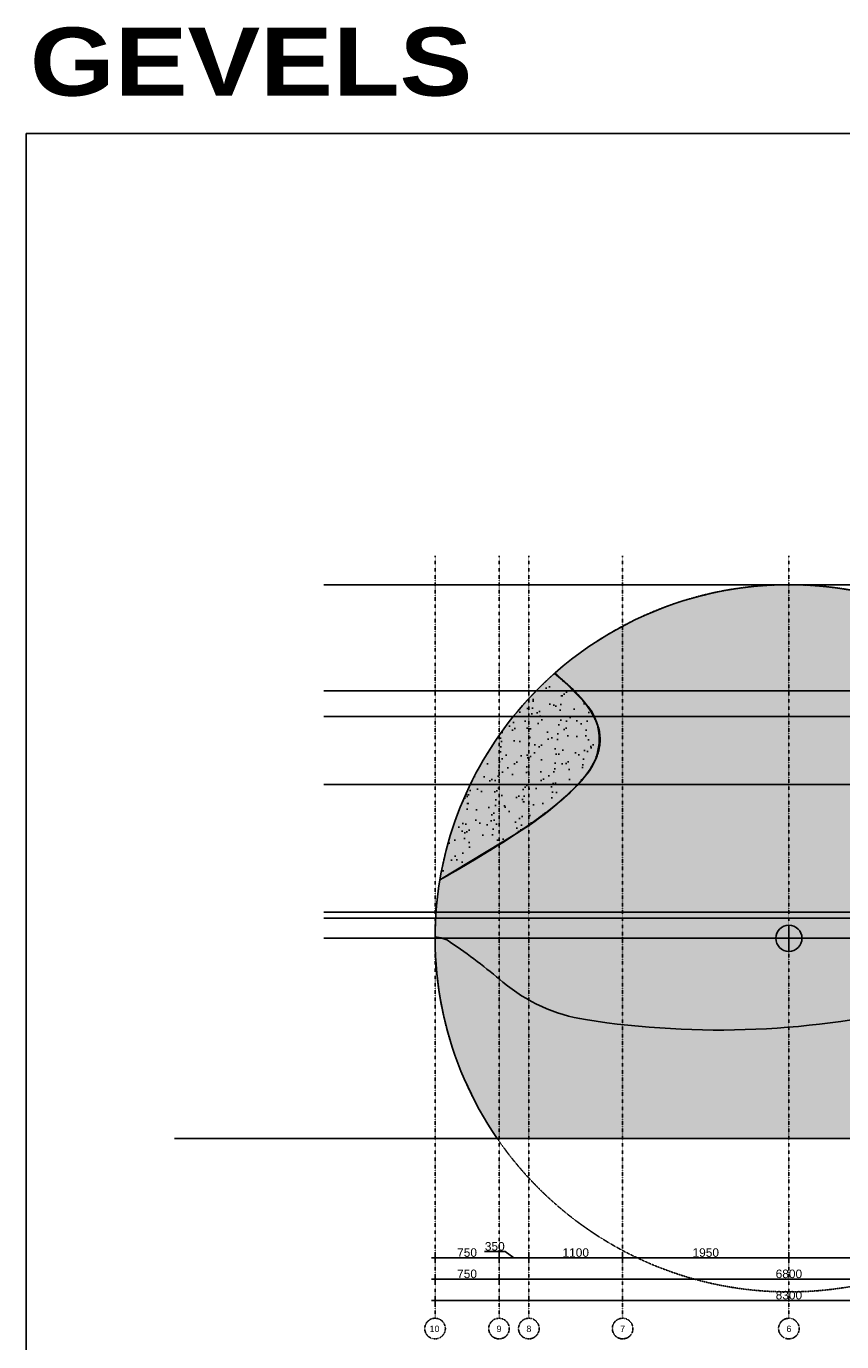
# Model space of a CAD drawing. Header units: metres. Extents: x 135527 to 1530300, y -118103 to -69281.
# Tile 65 of 88: x 181160 to 190724, y -84720 to -69281. Entities that reach past the tile are written whole.
import ezdxf
from ezdxf.enums import TextEntityAlignment as Align

# ---------------------------------------------------------------- set-up
doc = ezdxf.new("R2010")
doc.units = ezdxf.units.M
doc.header["$LTSCALE"] = 0.1
doc.header["$PDMODE"] = 35
for name, pattern in [('DASHDOT', [1, 0.5, -0.25, 0, -0.25]), ('DASHDOT2', [12.7, 6.35, -3.175, 0, -3.175]), ('HIDDEN', [0.375, 0.25, -0.125]), ('HIDDEN2', [4.762499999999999, 3.175, -1.5875])]:
    doc.linetypes.add(name, pattern=pattern)
doc.layers.get('DEFPOINTS').update_dxf_attribs({"color": 6})
for name, color, linetype in [('_01-STRAMIENEN', 8, 'DASHDOT2'), ('_02-SECTION', 2, 'Continuous'), ('_02-section-thick', 3, 'Continuous'), ('_02Constructie', 2, 'Continuous'), ('_04-HIDDEN', 7, 'HIDDEN2'), ('_06-DIMENSIONS', 7, 'Continuous'), ('_11-BLOCKS', 7, 'Continuous')]:
    doc.layers.add(name, color=color, linetype=linetype)
doc.layers.add('_01Hulplijnen', color=6, linetype='Continuous', plot=False)
doc.layers.add('_09_afdruiprand', color=7, linetype='Continuous', true_color=0xd49d1c)
doc.layers.add('_09_hatch_zand_licht', color=7, linetype='Continuous', true_color=0xf4e799)
doc.styles.add('NIOstandard', font='arial.ttf')
doc.dimstyles.new('NIO-50-KLEIN', dxfattribs={"dimtxt": 100, "dimasz": 10, "dimexe": 2, "dimexo": 5, "dimgap": 10, "dimtad": 1, "dimdec": 0, "dimzin": 0, "dimdsep": 46, "dimtxsty": 'NIOstandard', "dimblk1": 'MAATSTR', "dimblk2": 'MAATSTR', "dimsah": 1, "dimcen": 0, "dimdle": 1.5, "dimse1": 1, "dimse2": 1, "dimclrd": 7, "dimclre": 256, "dimclrt": 256, "dimazin": 0, "dimtfac": 1, "dimtdec": 0, "dimtofl": 0, "dimtmove": 1, "dimatfit": 2, "dimldrblk": 'MAATSTR', "dimfxl": 1, "dimtvp": 1, "dimtolj": 1, "dimtzin": 0, "dimarcsym": 0})

# ---------------------------------------------------------------- blocks, each defined once
blk = doc.blocks.new('refpoint')
at = {"layer": '_01Hulplijnen'}
for p, q in [((307.3132274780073, -1.455191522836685e-10), (-307.3132274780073, 1.455191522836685e-10)), ((1.746229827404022e-10, 307.3132274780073), (-1.746229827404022e-10, -307.3132274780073))]:
    blk.add_line(p, q, dxfattribs=at)
blk.add_circle((0, 0), 307.3132274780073, dxfattribs=at)
blk = doc.blocks.new('MAATSTR')
at = {"linetype": 'Continuous'}
for p, q in [((-4.166666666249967, 0), (4.166666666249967, 0)), ((0, 4.999999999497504), (0, -4.999999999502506))]:
    blk.add_line(p, q, dxfattribs=at)
at = {"linetype": 'Continuous', "const_width": 1.5}
blk.add_lwpolyline([(-0.75, 0, 1), (0.75, 0, 1)], format="xyb", close=True, dxfattribs=at)
blk = doc.blocks.new('*D253')
at = {"layer": '_06-DIMENSIONS', "color": 7, "lineweight": -2, "transparency": 16777216}
blk.add_line((3286.885496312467, 2113.923058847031), (4072.169058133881, 1969.995520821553), dxfattribs=at)
at = {"layer": 'DEFPOINTS', "color": 0, "transparency": 16777216}
for p in [(9.91214781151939e-05, 2716.346624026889), (4082.005215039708, 1968.192740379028)]:
    blk.add_point(p, dxfattribs=at)
at = {"layer": '_06-DIMENSIONS', "color": 7, "lineweight": -2, "transparency": 16777216, "xscale": 10, "yscale": 10, "zscale": 10, "rotation": 349.6140444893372}
blk.add_blockref('MAATSTR', (4082.005215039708, 1968.192740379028), dxfattribs=at)
at = {"layer": '_06-DIMENSIONS', "transparency": 16777216, "insert": (3501.499892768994, 2136.662666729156), "char_height": 100, "attachment_point": 5, "rotation": 349.6140444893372, "style": 'NIOstandard'}
blk.add_mtext('\\A1;R4150', dxfattribs=at)
blk = doc.blocks.new('*D254')
at = {"layer": '_06-DIMENSIONS', "color": 7, "lineweight": -2, "transparency": 16777216}
blk.add_line((-4140.000000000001, -1283.653375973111), (-3409.999906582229, -1283.653375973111), dxfattribs=at)
at = {"layer": 'DEFPOINTS', "color": 0, "transparency": 16777216}
for p in [(-4150, 7203.805705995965), (-3399.999906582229, 7203.805695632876), (-3399.999906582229, -1283.653375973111)]:
    blk.add_point(p, dxfattribs=at)
at = {"layer": '_06-DIMENSIONS', "color": 7, "lineweight": -2, "transparency": 16777216, "xscale": 10, "yscale": 10, "zscale": 10, "rotation": 180}
blk.add_blockref('MAATSTR', (-4150.000000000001, -1283.653375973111), dxfattribs=at)
at = {"layer": '_06-DIMENSIONS', "color": 7, "lineweight": -2, "transparency": 16777216, "xscale": 10, "yscale": 10, "zscale": 10}
blk.add_blockref('MAATSTR', (-3399.999906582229, -1283.653375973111), dxfattribs=at)
at = {"layer": '_06-DIMENSIONS', "transparency": 16777216, "insert": (-3774.999953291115, -1222.596077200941), "char_height": 100, "attachment_point": 5, "style": 'NIOstandard'}
blk.add_mtext('\\A1;750', dxfattribs=at)
blk = doc.blocks.new('*D255')
at = {"layer": '_06-DIMENSIONS', "color": 7, "lineweight": -2, "transparency": 16777216}
blk.add_line((-3389.999906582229, -1283.653375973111), (3389.999974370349, -1283.653375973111), dxfattribs=at)
at = {"layer": 'DEFPOINTS', "color": 0, "transparency": 16777216}
for p in [(-3399.999906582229, 7203.805695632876), (3399.999974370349, -1283.653375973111), (3399.999974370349, -1321.423686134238)]:
    blk.add_point(p, dxfattribs=at)
at = {"layer": '_06-DIMENSIONS', "color": 7, "lineweight": -2, "transparency": 16777216, "xscale": 10, "yscale": 10, "zscale": 10, "rotation": 180}
blk.add_blockref('MAATSTR', (-3399.999906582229, -1283.653375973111), dxfattribs=at)
at = {"layer": '_06-DIMENSIONS', "color": 7, "lineweight": -2, "transparency": 16777216, "xscale": 10, "yscale": 10, "zscale": 10}
blk.add_blockref('MAATSTR', (3399.999974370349, -1283.653375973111), dxfattribs=at)
at = {"layer": '_06-DIMENSIONS', "transparency": 16777216, "insert": (3.389405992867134e-05, -1222.596077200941), "char_height": 100, "attachment_point": 5, "style": 'NIOstandard'}
blk.add_mtext('\\A1;6800', dxfattribs=at)
blk = doc.blocks.new('*D257')
at = {"layer": '_06-DIMENSIONS', "color": 7, "lineweight": -2, "transparency": 16777216}
blk.add_line((-4140, -1033.653375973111), (-3410.000023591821, -1033.653375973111), dxfattribs=at)
at = {"layer": 'DEFPOINTS', "color": 0, "transparency": 16777216}
for p in [(-3400.000023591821, -1033.653375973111), (-3400.000023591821, -1539.896015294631), (-4150, -1743.344087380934)]:
    blk.add_point(p, dxfattribs=at)
at = {"layer": '_06-DIMENSIONS', "color": 7, "lineweight": -2, "transparency": 16777216, "xscale": 10, "yscale": 10, "zscale": 10, "rotation": 180}
blk.add_blockref('MAATSTR', (-4150, -1033.653375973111), dxfattribs=at)
at = {"layer": '_06-DIMENSIONS', "color": 7, "lineweight": -2, "transparency": 16777216, "xscale": 10, "yscale": 10, "zscale": 10}
blk.add_blockref('MAATSTR', (-3400.000023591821, -1033.653375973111), dxfattribs=at)
at = {"layer": '_06-DIMENSIONS', "transparency": 16777216, "insert": (-3775.000011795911, -972.5960772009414), "char_height": 100, "attachment_point": 5, "style": 'NIOstandard'}
blk.add_mtext('\\A1;750', dxfattribs=at)
blk = doc.blocks.new('*D258')
at = {"layer": '_06-DIMENSIONS', "color": 7, "lineweight": -2, "transparency": 16777216}
for p, q in [((-3329.312853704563, -960.9610050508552), (-3569.844913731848, -960.9610050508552)), ((-3390.000023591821, -1033.653375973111), (-3060.000114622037, -1033.653375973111)), ((-3225.000069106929, -1033.653375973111), (-3329.312853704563, -960.9610050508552))]:
    blk.add_line(p, q, dxfattribs=at)
at = {"layer": 'DEFPOINTS', "color": 0, "transparency": 16777216}
for p in [(-3050.000114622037, -1033.653375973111), (-3050.000114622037, -1283.653375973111), (-3400.000023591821, -1539.896015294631)]:
    blk.add_point(p, dxfattribs=at)
at = {"layer": '_06-DIMENSIONS', "color": 7, "lineweight": -2, "transparency": 16777216, "xscale": 10, "yscale": 10, "zscale": 10, "rotation": 180}
blk.add_blockref('MAATSTR', (-3400.000023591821, -1033.653375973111), dxfattribs=at)
at = {"layer": '_06-DIMENSIONS', "color": 7, "lineweight": -2, "transparency": 16777216, "xscale": 10, "yscale": 10, "zscale": 10}
blk.add_blockref('MAATSTR', (-3050.000114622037, -1033.653375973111), dxfattribs=at)
at = {"layer": '_06-DIMENSIONS', "transparency": 16777216, "insert": (-3449.578883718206, -899.8695998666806), "char_height": 100, "attachment_point": 5, "style": 'NIOstandard'}
blk.add_mtext('\\A1;350', dxfattribs=at)
blk = doc.blocks.new('*D244')
at = {"layer": '_06-DIMENSIONS', "color": 7, "lineweight": -2, "transparency": 16777216}
blk.add_line((-1940, -1033.653375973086), (-9.99996610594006, -1033.653375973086), dxfattribs=at)
at = {"layer": 'DEFPOINTS', "color": 0, "transparency": 16777216}
for p in [(3.389405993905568e-05, -1033.653375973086), (-1950, -1283.653375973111), (3.389405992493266e-05, -1264.299855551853)]:
    blk.add_point(p, dxfattribs=at)
at = {"layer": '_06-DIMENSIONS', "color": 7, "lineweight": -2, "transparency": 16777216, "xscale": 10, "yscale": 10, "zscale": 10, "rotation": 180}
blk.add_blockref('MAATSTR', (-1950, -1033.653375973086), dxfattribs=at)
at = {"layer": '_06-DIMENSIONS', "color": 7, "lineweight": -2, "transparency": 16777216, "xscale": 10, "yscale": 10, "zscale": 10}
blk.add_blockref('MAATSTR', (3.389405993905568e-05, -1033.653375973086), dxfattribs=at)
at = {"layer": '_06-DIMENSIONS', "transparency": 16777216, "insert": (-974.9999830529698, -972.5960772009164), "char_height": 100, "attachment_point": 5, "style": 'NIOstandard'}
blk.add_mtext('\\A1;1950', dxfattribs=at)
blk = doc.blocks.new('*D245')
at = {"layer": '_06-DIMENSIONS', "color": 7, "lineweight": -2, "transparency": 16777216}
blk.add_line((10.00003389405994, -1033.653375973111), (1940, -1033.653375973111), dxfattribs=at)
at = {"layer": 'DEFPOINTS', "color": 0, "transparency": 16777216}
for p in [(1950, -1033.653375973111), (3.389405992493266e-05, -1264.299855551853), (1950, -1283.653375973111)]:
    blk.add_point(p, dxfattribs=at)
at = {"layer": '_06-DIMENSIONS', "color": 7, "lineweight": -2, "transparency": 16777216, "xscale": 10, "yscale": 10, "zscale": 10, "rotation": 180}
blk.add_blockref('MAATSTR', (3.389405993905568e-05, -1033.653375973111), dxfattribs=at)
at = {"layer": '_06-DIMENSIONS', "color": 7, "lineweight": -2, "transparency": 16777216, "xscale": 10, "yscale": 10, "zscale": 10}
blk.add_blockref('MAATSTR', (1950, -1033.653375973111), dxfattribs=at)
at = {"layer": '_06-DIMENSIONS', "transparency": 16777216, "insert": (975.0000169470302, -972.5960772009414), "char_height": 100, "attachment_point": 5, "style": 'NIOstandard'}
blk.add_mtext('\\A1;1950', dxfattribs=at)
blk = doc.blocks.new('as')
at = {"layer": '_01-STRAMIENEN', "ltscale": 0.4}
blk.add_circle((0, 1208.56689530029), 1208.566895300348, dxfattribs=at)
at = {"layer": '_01-STRAMIENEN', "ltscale": 0.4, "style": 'NIOstandard'}
blk.add_attdef('R01', text='', height=749.9999999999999, dxfattribs=at).set_placement((0, 800.6258822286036), align=Align.CENTER)
blk = doc.blocks.new('*D251')
at = {"layer": '_06-DIMENSIONS', "color": 7, "lineweight": -2, "transparency": 16777216}
blk.add_line((-3040.000114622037, -1033.653375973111), (-1960, -1033.653375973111), dxfattribs=at)
at = {"layer": 'DEFPOINTS', "color": 0, "transparency": 16777216}
for p in [(-1950, -1033.653375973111), (-3050.000114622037, -1283.653375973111), (-1950, -1283.653375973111)]:
    blk.add_point(p, dxfattribs=at)
at = {"layer": '_06-DIMENSIONS', "color": 7, "lineweight": -2, "transparency": 16777216, "xscale": 10, "yscale": 10, "zscale": 10, "rotation": 180}
blk.add_blockref('MAATSTR', (-3050.000114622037, -1033.653375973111), dxfattribs=at)
at = {"layer": '_06-DIMENSIONS', "color": 7, "lineweight": -2, "transparency": 16777216, "xscale": 10, "yscale": 10, "zscale": 10}
blk.add_blockref('MAATSTR', (-1950, -1033.653375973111), dxfattribs=at)
at = {"layer": '_06-DIMENSIONS', "transparency": 16777216, "insert": (-2500.000057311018, -972.5960772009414), "char_height": 100, "attachment_point": 5, "style": 'NIOstandard'}
blk.add_mtext('\\A1;1100', dxfattribs=at)
blk = doc.blocks.new('*D252')
at = {"layer": '_06-DIMENSIONS', "color": 7, "lineweight": -2, "transparency": 16777216}
blk.add_line((-4140, -1533.653375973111), (4140, -1533.653375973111), dxfattribs=at)
at = {"layer": 'DEFPOINTS', "color": 0, "transparency": 16777216}
for p in [(-4150, 366.3466240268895), (4150, 366.3466240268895), (4150, -1533.653375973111)]:
    blk.add_point(p, dxfattribs=at)
at = {"layer": '_06-DIMENSIONS', "color": 7, "lineweight": -2, "transparency": 16777216, "xscale": 10, "yscale": 10, "zscale": 10, "rotation": 180}
blk.add_blockref('MAATSTR', (-4150, -1533.653375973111), dxfattribs=at)
at = {"layer": '_06-DIMENSIONS', "color": 7, "lineweight": -2, "transparency": 16777216, "xscale": 10, "yscale": 10, "zscale": 10}
blk.add_blockref('MAATSTR', (4150, -1533.653375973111), dxfattribs=at)
at = {"layer": '_06-DIMENSIONS', "transparency": 16777216, "insert": (3.740769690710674e-15, -1472.561970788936), "char_height": 100, "attachment_point": 5, "style": 'NIOstandard'}
blk.add_mtext('\\A1;8300', dxfattribs=at)
blk = doc.blocks.new('*U397')
at = {"layer": '_01-STRAMIENEN', "color": 253, "linetype": 'HIDDEN', "ltscale": 40}
for points in [[(-9973.606915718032, 6500), (1244.49792445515, 6500)], [(-9973.60691571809, 5255), (1244.497924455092, 5255)], [(-9973.60691571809, 4955), (1244.497924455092, 4955)], [(-9973.606915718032, 4155), (1244.49792445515, 4155)], [(-9973.60691571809, 2655), (1244.497924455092, 2655)], [(-9973.606915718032, 2350), (1244.49792445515, 2350)], [(-9973.606915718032, 0), (1244.49792445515, 0)]]:
    blk.add_lwpolyline(points, dxfattribs=at)
at = {"layer": '_01Hulplijnen', "ltscale": 40}
blk.add_lwpolyline([(-9973.606915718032, 2585), (1244.49792445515, 2585)], dxfattribs=at)
blk = doc.blocks.new('*U243')
at = {"layer": '_01-STRAMIENEN', "linetype": 'DASHDOT', "ltscale": 40}
for points in [[(-4150, 7203.805705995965), (-4150, -1743.344087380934)], [(-3399.999906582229, 7203.805705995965), (-3400.000030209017, -1743.344087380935)], [(-3050, 7203.805705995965), (-3050.000120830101, -1743.34408738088)], [(-1950, 7203.805705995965), (-1950, -1743.344087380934)], [(0, 7203.805705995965), (0, -1743.344087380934)]]:
    blk.add_lwpolyline(points, dxfattribs=at)
at = {"layer": '_04-HIDDEN', "color": 252, "ltscale": 10}
blk.add_circle((9.912147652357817e-05, 2716.34662402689), 4150, dxfattribs=at)
at = {"layer": 'DEFPOINTS'}
blk.add_line((-4972.637230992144, 366.3466240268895), (4972.637230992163, 366.3466240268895), dxfattribs=at)
at = {"layer": '_04-HIDDEN', "color": 252, "ltscale": 10, "xscale": -0.5, "yscale": 0.5}
blk.add_blockref('refpoint', (9.912147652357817e-05, 2716.34662402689), dxfattribs=at)
at = {"layer": '_11-BLOCKS'}
ref = blk.add_blockref('as', (-4150, -1985.057466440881), dxfattribs=dict(at, xscale=-0.1, yscale=0.1, zscale=0.1, rotation=359.9999419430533))
ref.add_attrib('R01', '10', dxfattribs={"ltscale": 0.4, "height": 74.99999999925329, "rotation": 359.9999419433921, "style": 'NIOstandard'}).set_placement((-4156.394871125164, -1904.994871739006), align=Align.CENTER)
ref = blk.add_blockref('as', (-3400.000152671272, -1985.057469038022), dxfattribs=dict(at, xscale=-0.1, yscale=0.1, zscale=0.1, rotation=359.9999419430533))
ref.add_attrib('R01', '9', dxfattribs={"ltscale": 0.4, "height": 74.99999999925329, "rotation": 359.9999419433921, "style": 'NIOstandard'}).set_placement((-3399.744273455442, -1904.994881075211), align=Align.CENTER)
ref = blk.add_blockref('as', (-3050.000243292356, -1985.057468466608), dxfattribs=dict(at, xscale=-0.1, yscale=0.1, zscale=0.1, rotation=359.9999419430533))
ref.add_attrib('R01', '8', dxfattribs={"ltscale": 0.4, "height": 74.99999999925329, "rotation": 359.9999419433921, "style": 'NIOstandard'}).set_placement((-3049.64204484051, -1904.994880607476), align=Align.CENTER)
ref = blk.add_blockref('as', (-1950.000122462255, -1985.057466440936), dxfattribs=dict(at, xscale=-0.1, yscale=0.1, zscale=0.1, rotation=359.9999419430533))
ref.add_attrib('R01', '7', dxfattribs={"ltscale": 0.4, "height": 74.99999999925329, "rotation": 359.9999419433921, "style": 'NIOstandard'}).set_placement((-1950.204679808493, -1904.994878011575), align=Align.CENTER)
ref = blk.add_blockref('as', (0, -1985.057466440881), dxfattribs=dict(at, xscale=-0.1, yscale=0.1, zscale=0.1, rotation=359.9999419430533))
ref.add_attrib('R01', '6', dxfattribs={"ltscale": 0.4, "height": 74.99999999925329, "rotation": 359.9999419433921, "style": 'NIOstandard'}).set_placement((0.869794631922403, -1904.994879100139), align=Align.CENTER)
at = {"layer": '_06-DIMENSIONS'}
for base, p1, p2, picture, middle in [((-3399.999906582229, -1283.653375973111), (-4150, 7203.805705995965), (-3399.999906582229, 7203.805695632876), '*D254', (-3774.999953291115, -1222.596077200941)), ((3399.999974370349, -1283.653375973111), (-3399.999906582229, 7203.805695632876), (3399.999974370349, -1321.423686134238), '*D255', (3.389405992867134e-05, -1222.596077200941)), ((4150, -1533.653375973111), (-4150, 366.3466240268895), (4150, 366.3466240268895), '*D252', (3.740769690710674e-15, -1472.561970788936)), ((-3400.000023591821, -1033.653375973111), (-4150, -1743.344087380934), (-3400.000023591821, -1539.896015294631), '*D257', (-3775.000011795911, -972.5960772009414)), ((-1950, -1033.653375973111), (-3050.000114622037, -1283.653375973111), (-1950, -1283.653375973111), '*D251', (-2500.000057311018, -972.5960772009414)), ((3.389405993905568e-05, -1033.653375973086), (-1950, -1283.653375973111), (3.389405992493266e-05, -1264.299855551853), '*D244', (-974.9999830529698, -972.5960772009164)), ((1950, -1033.653375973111), (3.389405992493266e-05, -1264.299855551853), (1950, -1283.653375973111), '*D245', (975.0000169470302, -972.5960772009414))]:
    dim = blk.add_linear_dim(base=base, p1=p1, p2=p2, dimstyle='NIO-50-KLEIN', dxfattribs=at)
    dim.commit()
    dim.dimension.update_dxf_attribs({"geometry": picture, "text_midpoint": middle})
dim = blk.add_radius_dim(center=(9.91214781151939e-05, 2716.346624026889), mpoint=(4082.005215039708, 1968.192740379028), dimstyle='NIO-50-KLEIN', override={"dimfxlon": 1, "dimarcsym": 1}, dxfattribs=at)
dim.commit()
dim.dimension.update_dxf_attribs({"geometry": '*D253', "text_midpoint": (3490.492602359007, 2076.605749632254), "dimtype": 164})
dim = blk.add_linear_dim(base=(-3050.000114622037, -1033.653375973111), p1=(-3400.000023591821, -1539.896015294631), p2=(-3050.000114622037, -1283.653375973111), dimstyle='NIO-50-KLEIN', dxfattribs=at)
dim.commit()
dim.dimension.update_dxf_attribs({"geometry": '*D258', "text_midpoint": (-3339.312853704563, -960.9610050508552), "dimtype": 160})

msp = doc.modelspace()

# ---------------------------------------------------------------- hatches: boundary and pattern name
at = {"layer": '_02Constructie'}
h = msp.add_hatch(dxfattribs=at)
h.set_pattern_fill('AR-SAND', color=253, scale=5)
h.set_pattern_definition([(37.50000000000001, (-41930.95743907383, 2000), (-8.000156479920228, 244.7066186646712), [0, -193.04, 0, -215.9, 0, -206.375]), (7.499999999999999, (-41930.95743907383, 2000), (224.7616415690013, 358.4125502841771), [0, -104.14, 0, -173.99, 0, -66.67500000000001]), (327.5, (-42087.16743907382, 2000), (395.496185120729, 0.718592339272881), [0, -63.5, 0, -228.6, 0, -298.45]), (317.5, (-42087.16743907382, 2000), (381.7782262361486, 111.4646616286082), [0, -31.75, 0, -149.86, 0, -171.45])])
edge = h.paths.add_edge_path()
edge.add_arc((190104.8993690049, -79985.20569059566), 4150.000000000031, 21.34802247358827, 131.3771195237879)
edge.add_arc((182113.1954596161, -82437.90324522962), 7650.852001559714, 42.75481730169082, 46.685506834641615, ccw=False)
edge.add_arc((187335.4745048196, -77609.6638193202), 538.6024010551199, 18.012400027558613, 42.7548173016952, ccw=False)
edge.add_arc((187219.8543317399, -77647.25875716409), 660.1811976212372, -41.742147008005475, 18.012400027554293, ccw=False)
edge.add_arc((185082.3100435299, -75739.95383352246), 3524.951285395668, 301.2118657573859, 318.2578529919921, ccw=False)
edge.add_line((186908.9543972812, -78754.69295479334), (186012.1842245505, -79298.05014317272))
edge.add_arc((190104.8993690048, -79985.20569059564), 4149.999999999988, 170.4690908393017, 214.4901855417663)
edge.add_line((186684.3730937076, -82335.20569059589), (192111.1596028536, -82335.20569059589))
edge.add_line((192111.1596028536, -82335.20569059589), (192101.9174979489, -82185.69675026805))
edge.add_arc((194666.5491624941, -82027.16044579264), 2569.527064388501, 152.3420631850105, 183.5373178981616, ccw=False)
edge.add_arc((202007.1730624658, -85378.44667958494), 10636.08005918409, 141.5275361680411, 154.7081778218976, ccw=False)
edge.add_arc((195065.2352005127, -79771.61894480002), 1714.425202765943, 131.1740786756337, 143.893650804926, ccw=False)
edge.add_arc((193980.9841759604, -78548.1226904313), 80.37595345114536, 110.8366306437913, 123.56552010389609, ccw=False)
edge.add_arc((193959.9641774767, -78489.5631656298), 18.20798047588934, 55.97285965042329, 114.5669916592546, ccw=False)
h = msp.add_hatch(dxfattribs=at)
h.set_pattern_fill('AR-SAND', color=253, scale=4.999999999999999, angle=77.11238176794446)
h.set_pattern_definition([(114.6123817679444, (59327.9067058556, -282794.9716098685), (-240.3266667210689, 46.78060479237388), [0, -193.04, 0, -215.9, 0, -206.375]), (84.61238176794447, (59327.9067058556, -282794.9716098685), (-299.2532132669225, 299.0399071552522), [0, -104.14, 0, -173.9899999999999, 0, -66.67499999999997]), (44.61238176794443, (59293.0657114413, -282947.2465887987), (87.51076591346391, 385.6936798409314), [0, -63.5, 0, -228.6, 0, -298.45]), (34.61238176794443, (59293.0657114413, -282947.2465887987), (-23.50519142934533, 397.0220280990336), [0, -31.74999999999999, 0, -149.8599999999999, 0, -171.4499999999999])])
edge = h.paths.add_edge_path()
edge.add_arc((190104.8959307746, -79985.20866073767), 4149.999999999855, 131.468633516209, 170.4690291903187)
edge.add_line((186012.1815256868, -79298.04870964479), (186118.4611422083, -79237.3411185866))
edge.add_line((186118.4611422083, -79237.3411185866), (186224.4217543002, -79176.09179668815))
edge.add_line((186224.4217543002, -79176.09179668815), (186330.0288161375, -79114.23526426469))
edge.add_line((186330.0288161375, -79114.23526426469), (186435.239345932, -79051.70582412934))
edge.add_line((186435.239345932, -79051.70582412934), (186539.9931621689, -78988.41524036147))
edge.add_line((186539.9931621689, -78988.41524036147), (186644.2232795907, -78924.26636139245))
edge.add_line((186644.2232795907, -78924.26636139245), (186747.8532889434, -78859.1509412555))
edge.add_line((186747.8532889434, -78859.1509412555), (186850.7731430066, -78792.92114171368))
edge.add_line((186850.7731430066, -78792.92114171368), (186952.8628465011, -78725.41772976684))
edge.add_line((186952.8628465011, -78725.41772976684), (187053.9566037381, -78656.43348121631))
edge.add_line((187053.9566037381, -78656.43348121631), (187153.8467011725, -78585.71743630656))
edge.add_line((187153.8467011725, -78585.71743630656), (187252.2581305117, -78512.95902718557))
edge.add_line((187252.2581305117, -78512.95902718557), (187348.811924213, -78437.75639029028))
edge.add_line((187348.811924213, -78437.75639029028), (187442.9962098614, -78359.60849780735))
edge.add_line((187442.9962098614, -78359.60849780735), (187534.0644379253, -78277.85686227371))
edge.add_line((187534.0644379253, -78277.85686227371), (187620.9220360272, -78191.65439781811))
edge.add_line((187620.9220360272, -78191.65439781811), (187701.8959402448, -78099.9202129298))
edge.add_line((187701.8959402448, -78099.9202129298), (187774.3582052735, -78001.35678319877))
edge.add_line((187774.3582052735, -78001.35678319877), (187834.1834489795, -77894.70430739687))
edge.add_line((187834.1834489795, -77894.70430739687), (187875.3378989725, -77779.64400555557))
edge.add_line((187875.3378989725, -77779.64400555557), (187891.0102872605, -77658.54224395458))
edge.add_line((187891.0102872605, -77658.54224395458), (187877.6912477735, -77537.16523523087))
edge.add_line((187877.6912477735, -77537.16523523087), (187838.4024984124, -77421.46060128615))
edge.add_line((187838.4024984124, -77421.46060128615), (187779.8726384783, -77314.10103835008))
edge.add_line((187779.8726384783, -77314.10103835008), (187708.274945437, -77214.90950526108))
edge.add_line((187708.274945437, -77214.90950526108), (187627.8906758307, -77122.66023453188))
edge.add_line((187627.8906758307, -77122.66023453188), (187541.4467206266, -77036.04375577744))
edge.add_line((187541.4467206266, -77036.04375577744), (187450.680578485, -76953.9582363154))
edge.add_line((187450.680578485, -76953.9582363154), (187356.7249304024, -76875.53766594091))
edge.add_line((187356.7249304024, -76875.53766594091), (187356.7247033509, -76875.53747156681))
at = {"layer": '_09_hatch_zand_licht'}
h = msp.add_hatch(color=41, dxfattribs=at)
h.dxf.hatch_style = 1
h.set_gradient(color1=(250, 237, 163), color2=(223, 195, 129), rotation=90.00000000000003, tint=1, name='INVCYLINDER')
edge = h.paths.add_edge_path()
edge.add_arc((190104.8993690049, -79985.20569059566), 4150.000000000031, 21.34802247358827, 131.3771195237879)
edge.add_arc((182113.1954596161, -82437.90324522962), 7650.852001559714, 42.75481730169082, 46.685506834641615, ccw=False)
edge.add_arc((187335.4745048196, -77609.6638193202), 538.6024010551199, 18.012400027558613, 42.7548173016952, ccw=False)
edge.add_arc((187219.8543317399, -77647.25875716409), 660.1811976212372, -41.742147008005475, 18.012400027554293, ccw=False)
edge.add_arc((185082.3100435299, -75739.95383352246), 3524.951285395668, 301.2118657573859, 318.2578529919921, ccw=False)
edge.add_line((186908.9543972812, -78754.69295479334), (186012.1842245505, -79298.05014317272))
edge.add_arc((190104.8993690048, -79985.20569059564), 4149.999999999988, 170.4690908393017, 214.4901855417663)
edge.add_line((186684.3730937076, -82335.20569059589), (192111.1596028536, -82335.20569059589))
edge.add_line((192111.1596028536, -82335.20569059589), (192101.9174979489, -82185.69675026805))
edge.add_arc((194666.5491624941, -82027.16044579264), 2569.527064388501, 152.3420631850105, 183.5373178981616, ccw=False)
edge.add_arc((202007.1730624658, -85378.44667958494), 10636.08005918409, 141.5275361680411, 154.7081778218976, ccw=False)
edge.add_arc((195065.2352005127, -79771.61894480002), 1714.425202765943, 131.1740786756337, 143.893650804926, ccw=False)
edge.add_arc((193980.9841759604, -78548.1226904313), 80.37595345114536, 110.8366306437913, 123.56552010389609, ccw=False)
edge.add_arc((193959.9641774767, -78489.5631656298), 18.20798047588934, 55.97285965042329, 114.5669916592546, ccw=False)
h = msp.add_hatch(color=256, dxfattribs=at)
h.dxf.hatch_style = 1
edge = h.paths.add_edge_path()
edge.add_arc((190104.8959307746, -79985.20866073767), 4149.999999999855, 131.468633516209, 170.4690291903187)
edge.add_line((186012.1815256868, -79298.04870964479), (186118.4611422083, -79237.3411185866))
edge.add_line((186118.4611422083, -79237.3411185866), (186224.4217543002, -79176.09179668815))
edge.add_line((186224.4217543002, -79176.09179668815), (186330.0288161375, -79114.23526426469))
edge.add_line((186330.0288161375, -79114.23526426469), (186435.239345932, -79051.70582412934))
edge.add_line((186435.239345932, -79051.70582412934), (186539.9931621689, -78988.41524036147))
edge.add_line((186539.9931621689, -78988.41524036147), (186644.2232795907, -78924.26636139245))
edge.add_line((186644.2232795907, -78924.26636139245), (186747.8532889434, -78859.1509412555))
edge.add_line((186747.8532889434, -78859.1509412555), (186850.7731430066, -78792.92114171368))
edge.add_line((186850.7731430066, -78792.92114171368), (186952.8628465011, -78725.41772976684))
edge.add_line((186952.8628465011, -78725.41772976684), (187053.9566037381, -78656.43348121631))
edge.add_line((187053.9566037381, -78656.43348121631), (187153.8467011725, -78585.71743630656))
edge.add_line((187153.8467011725, -78585.71743630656), (187252.2581305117, -78512.95902718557))
edge.add_line((187252.2581305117, -78512.95902718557), (187348.811924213, -78437.75639029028))
edge.add_line((187348.811924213, -78437.75639029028), (187442.9962098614, -78359.60849780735))
edge.add_line((187442.9962098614, -78359.60849780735), (187534.0644379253, -78277.85686227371))
edge.add_line((187534.0644379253, -78277.85686227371), (187620.9220360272, -78191.65439781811))
edge.add_line((187620.9220360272, -78191.65439781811), (187701.8959402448, -78099.9202129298))
edge.add_line((187701.8959402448, -78099.9202129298), (187774.3582052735, -78001.35678319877))
edge.add_line((187774.3582052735, -78001.35678319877), (187834.1834489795, -77894.70430739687))
edge.add_line((187834.1834489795, -77894.70430739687), (187875.3378989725, -77779.64400555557))
edge.add_line((187875.3378989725, -77779.64400555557), (187891.0102872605, -77658.54224395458))
edge.add_line((187891.0102872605, -77658.54224395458), (187877.6912477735, -77537.16523523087))
edge.add_line((187877.6912477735, -77537.16523523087), (187838.4024984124, -77421.46060128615))
edge.add_line((187838.4024984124, -77421.46060128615), (187779.8726384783, -77314.10103835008))
edge.add_line((187779.8726384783, -77314.10103835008), (187708.274945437, -77214.90950526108))
edge.add_line((187708.274945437, -77214.90950526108), (187627.8906758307, -77122.66023453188))
edge.add_line((187627.8906758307, -77122.66023453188), (187541.4467206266, -77036.04375577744))
edge.add_line((187541.4467206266, -77036.04375577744), (187450.680578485, -76953.9582363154))
edge.add_line((187450.680578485, -76953.9582363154), (187356.7249304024, -76875.53766594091))
edge.add_line((187356.7249304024, -76875.53766594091), (187356.7247033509, -76875.53747156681))

# ---------------------------------------------------------------- linework, layer by layer
at = {"layer": '_01Hulplijnen'}
msp.add_lwpolyline([(181160.4846729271, -70538.11959562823), (266768.4412364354, -70538.11959562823), (266768.4412364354, -99615.72287204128), (181160.4846729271, -99615.72287204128)], close=True, dxfattribs=at)
msp.add_lwpolyline([(193970.1531001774, -78474.47289037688, 0.5207284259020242), (187361.698475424, -76871.14903448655, -0.01715255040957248), (187730.9516310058, -77244.02685580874, -0.1083805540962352), (187847.6797954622, -77443.11566814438, -0.266801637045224), (187712.4476306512, -78086.79380191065, -0.07451460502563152), (186908.9543972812, -78754.69295479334), (186012.1842245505, -79298.05014317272, 0.1944758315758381), (186684.3730937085, -82335.20569059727), (186684.3730937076, -82335.20569059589), (192111.1596028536, -82335.20569059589), (192101.9174979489, -82185.69675026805, -0.1369618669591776), (192390.6300157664, -80834.40675278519, -0.05757489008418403), (193680.1089257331, -78761.33236229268, -0.05555665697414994), (193936.5450983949, -78481.14909654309, -0.05559743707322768), (193952.394083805, -78473.00344839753, -0.2613852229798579), (193970.1531001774, -78474.47289037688)], format="xyb", dxfattribs=at)
msp.add_lwpolyline([(187356.7247033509, -76875.53747156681, 0.1718332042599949), (186012.1815256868, -79298.04870964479), (186118.4611422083, -79237.3411185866), (186224.4217543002, -79176.09179668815), (186330.0288161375, -79114.23526426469), (186435.239345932, -79051.70582412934), (186539.9931621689, -78988.41524036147), (186644.2232795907, -78924.26636139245), (186747.8532889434, -78859.1509412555), (186850.7731430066, -78792.92114171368), (186952.8628465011, -78725.41772976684), (187053.9566037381, -78656.43348121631), (187153.8467011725, -78585.71743630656), (187252.2581305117, -78512.95902718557), (187348.811924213, -78437.75639029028), (187442.9962098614, -78359.60849780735), (187534.0644379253, -78277.85686227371), (187620.9220360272, -78191.65439781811), (187701.8959402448, -78099.9202129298), (187774.3582052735, -78001.35678319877), (187834.1834489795, -77894.70430739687), (187875.3378989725, -77779.64400555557), (187891.0102872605, -77658.54224395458), (187877.6912477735, -77537.16523523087), (187838.4024984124, -77421.46060128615), (187779.8726384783, -77314.10103835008), (187708.274945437, -77214.90950526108), (187627.8906758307, -77122.66023453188), (187541.4467206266, -77036.04375577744), (187450.680578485, -76953.9582363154), (187356.7249304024, -76875.53766594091)], format="xyb", close=True, dxfattribs=at)
at = {"layer": '_02-SECTION'}
msp.add_lwpolyline([(193970.1531001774, -78474.47289037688, 0.5207284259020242), (187361.6984754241, -76871.14903448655, -0.01715255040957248), (187730.9516310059, -77244.02685580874, -0.1083805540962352), (187847.6797954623, -77443.11566814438, -0.266801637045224), (187712.4476306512, -78086.79380191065, -0.07451460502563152), (186908.9543972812, -78754.69295479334), (186012.1842245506, -79298.05014317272, 0.1944758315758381), (186684.3730937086, -82335.20569059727), (186684.3730937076, -82335.20569059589), (192111.1596028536, -82335.20569059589), (192101.9174979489, -82185.69675026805, -0.1369618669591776), (192390.6300157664, -80834.40675278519, -0.05757489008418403), (193680.1089257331, -78761.33236229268, -0.05555665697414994), (193936.5450983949, -78481.14909654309, -0.05559743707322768), (193952.394083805, -78473.00344839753, -0.2613852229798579), (193970.1531001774, -78474.47289037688)], format="xyb", dxfattribs=at)
msp.add_arc((190104.8959307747, -79985.20866073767), 4149.999999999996, 131.4686335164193, 170.4689712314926, dxfattribs=at)
msp.add_open_spline([(187356.7249304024, -76875.53766594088), (187391.977122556, -76903.96539578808), (187458.5845056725, -76959.59561163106), (187550.626259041, -77043.40372281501), (187631.0171134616, -77124.40060772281), (187700.0738029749, -77202.88909098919), (187758.4487864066, -77279.68384172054), (187806.1206574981, -77354.83680188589), (187843.3282077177, -77428.85552591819), (187870.1317525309, -77501.98266819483), (187886.6034759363, -77574.61516959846), (187892.7081887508, -77647.00303256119), (187888.4537767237, -77719.29560358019), (187873.8784536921, -77791.77550100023), (187848.9851709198, -77864.68885759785), (187813.7061985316, -77938.46874705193), (187768.0065540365, -78013.32642517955), (187732.0054697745, -78062.1426895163), (187712.4462415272, -78086.79418999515), (187696.3149032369, -78107.12170029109), (187661.6821850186, -78148.24275909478), (187604.8251364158, -78209.30274413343), (187541.3561328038, -78271.78100427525), (187471.1525018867, -78335.80340869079), (187393.975519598, -78401.63586306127), (187277.6651389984, -78495.06868845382), (187112.5111595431, -78617.36893292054), (186888.4590597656, -78769.99983940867), (186630.1459618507, -78934.5468025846), (186334.7829321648, -79112.78744056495), (186124.1324799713, -79234.45251270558), (186012.1872851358, -79298.04541981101)], degree=3, knots=[0, 0, 0, 0, 135.8645928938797, 260.2921451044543, 373.3486542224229, 478.0907525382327, 573.7550899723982, 662.5197943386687, 744.8039175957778, 821.933582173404, 895.7429652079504, 967.7313537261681, 1039.31736609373, 1112.447865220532, 1189.014709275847, 1270.007384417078, 1357.427174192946, 1451.832426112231, 1451.832426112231, 1451.832426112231, 1529.682514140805, 1613.06364515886, 1702.061883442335, 1796.812383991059, 1898.053475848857, 2006.353627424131, 2244.326467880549, 2514.419817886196, 2819.537280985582, 3163.051096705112, 3549.292984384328, 3549.292984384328, 3549.292984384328, 3549.292984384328], dxfattribs=at)
at = {"layer": '_02-section-thick'}
msp.add_lwpolyline([(182899.9589078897, -82335.20569059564), (197745.0358062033, -82335.20569059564)], dxfattribs=at)
at = {"layer": '_04-HIDDEN', "color": 252, "ltscale": 10}
msp.add_circle((190104.8994681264, -79985.20569059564), 4150, dxfattribs=at)
at = {"layer": '_09_afdruiprand'}
msp.add_lwpolyline([(192975.6909556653, -79760.74875428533), (192975.6909556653, -79760.74875428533, -0.2395783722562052), (191699.0902103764, -80768.56970090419, -0.09962470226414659), (187719.4092360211, -80939.83148833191, -0.1353904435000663), (186750.5863082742, -80500.87384546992, 0.02918555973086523), (186132.1585481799, -80028.94463533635, 0.1484855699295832), (185954.8993690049, -79971.32150531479)], format="xyb", dxfattribs=at)

# ---------------------------------------------------------------- block references
at = {"layer": '_02Constructie'}
for name, p in [('*U397', (194624.8993690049, -82335.20569059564)), ('*U243', (190104.8993690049, -82701.5523146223))]:
    msp.add_blockref(name, p, dxfattribs=at)

# ---------------------------------------------------------------- texts
at = {"layer": '_01Hulplijnen', "insert": (181202.536994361, -69295.66016724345), "char_height": 800, "attachment_point": 1}
msp.add_mtext_dynamic_manual_height_columns('{\\fArial Black|b0|i0|c0|p34;GEVELS}', width=6378.656072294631, gutter_width=1, heights=[0], dxfattribs=at)

doc.saveas('drawing.dxf')
